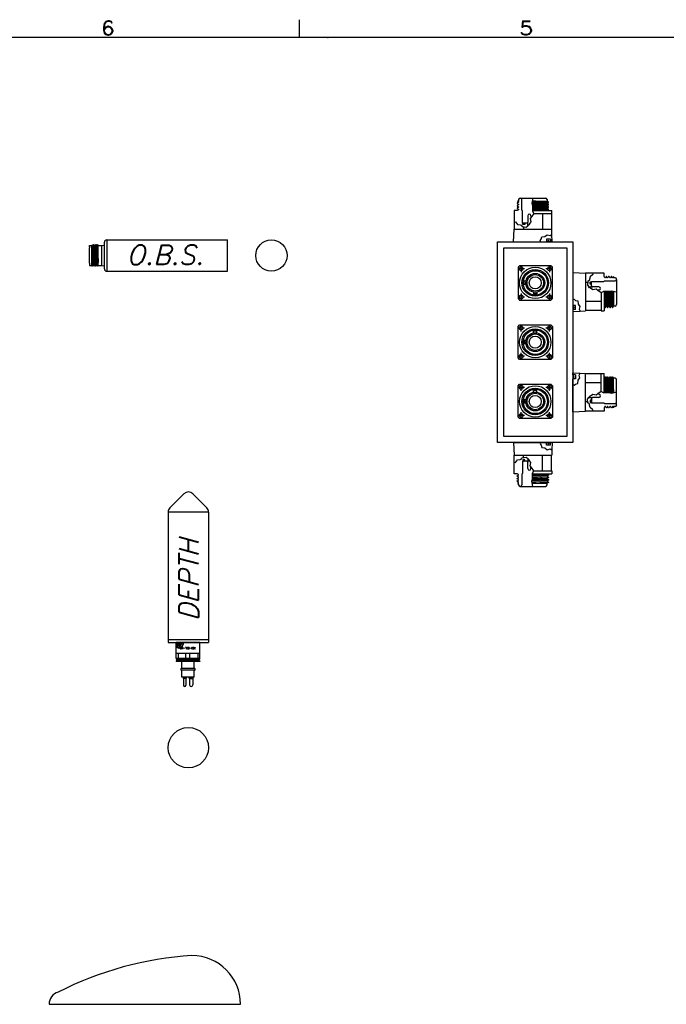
# Model space of a CAD drawing. Extents: x -181 to 162, y 84 to 272.
# Tile 79 of 85: x 59 to 85, y 135 to 175. Entities that reach past the tile are written whole.
import ezdxf
from ezdxf.enums import TextEntityAlignment as Align

# ---------------------------------------------------------------- set-up
doc = ezdxf.new("R2010")
doc.units = 0
doc.header["$LTSCALE"] = 1.5
doc.header["$MEASUREMENT"] = 0
for name, color, linetype in [('DEVICE_TRACKPOINT', 212, 'CONTINUOUS'), ('J_BOX_FORW', 11, 'CONTINUOUS'), ('SENSOR_DEPTH', 140, 'CONTINUOUS'), ('SENSOR_OBS', 11, 'CONTINUOUS'), ('TTLBOX', 111, 'CONTINUOUS')]:
    doc.layers.add(name, color=color, linetype=linetype)
doc.styles.add('78ROM', font='ROMAND', dxfattribs={"width": 0.75, "height": 0.078})
doc.styles.add('ENGR', font='Romans', dxfattribs={"oblique": 15})
doc.styles.add('ROMAND', font='Romand', dxfattribs={"height": 0.1})

# ---------------------------------------------------------------- blocks, each defined once
blk = doc.blocks.new('BORDER')
at = {"layer": 'TTLBOX'}
for p, q in [((-13.1337, 15.75), (-13.1337, 15.875)), ((0, 15.75), (-20.75, 15.75))]:
    blk.add_line(p, q, dxfattribs=at)
blk.add_point((-12.9688, 15.75), dxfattribs=at)
at = {"layer": 'TTLBOX', "style": 'ROMAND'}
for s, p in [('6', (-14.2454, 15.7661)), ('5', (-11.8166, 15.7661))]:
    blk.add_text(s, height=0.1, dxfattribs=at).set_placement(p, align=Align.CENTER)
blk = doc.blocks.new('BBORDER')
at = {"layer": 'TTLBOX', "xscale": 0.7619047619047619, "yscale": 0.625, "zscale": 0.7619047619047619}
blk.add_blockref('BORDER', (0, 0), dxfattribs=at)

msp = doc.modelspace()

# ---------------------------------------------------------------- linework, layer by layer
at = {"layer": 'DEVICE_TRACKPOINT'}
msp.add_line((60.33664, 135.41077), (67.96164, 135.41077), dxfattribs=at)
for centre, radius, start, end in [((66.82764, 123.94857), 13.42376, 93.431564, 117.169179), ((66.02414, 135.41077), 1.9375, 0, 90), ((60.83664, 135.41077), 0.5, 106.087703, 180)]:
    msp.add_arc(centre, radius, start, end, dxfattribs=at)
at = {"layer": 'J_BOX_FORW'}
for p, q in [((78.98097, 167.39287), (79.03293, 167.36287)), ((79.03343, 167.39287), (78.98097, 167.39287)), ((79.03343, 167.45287), (79.03343, 167.39287)), ((79.09943, 167.51287), (79.09343, 167.51287)), ((79.09943, 167.51287), (80.09643, 167.51287)), ((79.15943, 167.03087), (79.15943, 167.45287)), ((79.5778, 167.39287), (80.16597, 167.39287)), ((80.09643, 167.51287), (80.10243, 167.51287)), ((80.16243, 167.45287), (80.16243, 167.39287)), ((80.21793, 167.36287), (80.16597, 167.39287)), ((78.84793, 167.01287), (78.84793, 166.89287)), ((78.97793, 167.01287), (78.84793, 167.01287)), ((79.03293, 167.34462), (78.97793, 167.31287)), ((78.97793, 167.31287), (78.97793, 167.29462)), ((78.97793, 167.29462), (79.03293, 167.26287)), ((79.03293, 167.24462), (78.97793, 167.21287)), ((78.97793, 167.21287), (78.97793, 167.19462)), ((78.97793, 167.19462), (79.03293, 167.16287)), ((79.03293, 167.14462), (78.97793, 167.11287)), ((78.97793, 167.11287), (78.97793, 167.09462)), ((78.97793, 167.09462), (79.03293, 167.06287)), ((79.03293, 167.04462), (78.97793, 167.01287)), ((79.03293, 167.36287), (79.03293, 167.34462)), ((79.03293, 167.26287), (79.03293, 167.24462)), ((79.03293, 167.16287), (79.03293, 167.14462)), ((79.03293, 167.06287), (79.03293, 167.04462)), ((79.18793, 167.00237), (79.15943, 167.03087)), ((79.18793, 166.50587), (79.18793, 167.00237)), ((79.58361, 167.01287), (80.34793, 167.01287)), ((80.16293, 167.31287), (80.21793, 167.34462)), ((80.16293, 167.29462), (80.16293, 167.31287)), ((80.21793, 167.26287), (80.16293, 167.29462)), ((80.16293, 167.21287), (80.21793, 167.24462)), ((80.16293, 167.19462), (80.16293, 167.21287)), ((80.21793, 167.16287), (80.16293, 167.19462)), ((80.16293, 167.11287), (80.21793, 167.14462)), ((80.16293, 167.09462), (80.16293, 167.11287)), ((80.21793, 167.06287), (80.16293, 167.09462)), ((80.16293, 167.01287), (80.21793, 167.04462)), ((80.21793, 167.34462), (80.21793, 167.36287)), ((80.21793, 167.24462), (80.21793, 167.26287)), ((80.21793, 167.14462), (80.21793, 167.16287)), ((80.21793, 167.04462), (80.21793, 167.06287)), ((80.34793, 166.89287), (80.34793, 167.01287)), ((78.84793, 166.89287), (78.8565, 166.89287)), ((78.8565, 166.89287), (78.8565, 166.55064)), ((79.39885, 166.80812), (79.39885, 166.55587)), ((79.52385, 166.80812), (79.52385, 166.73535)), ((79.63573, 166.89287), (80.34793, 166.89287)), ((79.97609, 166.89287), (79.97609, 166.27287)), ((80.33936, 166.89287), (80.33936, 166.27287)), ((78.82293, 165.77287), (78.84793, 166.27287)), ((78.84793, 166.27287), (80.34793, 166.27287)), ((78.8565, 166.55064), (78.8565, 166.27287)), ((79.20043, 166.50587), (79.18793, 166.50587)), ((79.21976, 166.3649), (79.21976, 166.27287)), ((79.37885, 166.50587), (79.28543, 166.50587)), ((79.39885, 166.55587), (79.37885, 166.53587)), ((79.37885, 166.53587), (79.37885, 166.50587)), ((79.39885, 166.40857), (79.39885, 166.55587)), ((80.35882, 166.05512), (80.34793, 166.27287)), ((80.29622, 165.87687), (80.13636, 165.87687)), ((80.13636, 165.87687), (80.13636, 165.77287)), ((80.29622, 165.87687), (80.29622, 165.77287)), ((80.37293, 165.77287), (80.35882, 166.05512)), ((78.19473, 157.77287), (78.19473, 165.77287)), ((78.19473, 165.77287), (81.19473, 165.77287)), ((78.44473, 158.02287), (78.44473, 165.52287)), ((78.44473, 165.52287), (80.94473, 165.52287)), ((78.82293, 165.77287), (79.91448, 165.77287)), ((79.91448, 165.77287), (80.13636, 165.77287)), ((80.29622, 165.77287), (80.37293, 165.77287)), ((80.94473, 165.52287), (80.94473, 158.02287)), ((81.19473, 165.77287), (81.19473, 157.77287)), ((79.26831, 164.6951), (78.99726, 164.6951)), ((79.13279, 164.83063), (79.13279, 164.55958)), ((80.3922, 164.6951), (80.12115, 164.6951)), ((80.25667, 164.83063), (80.25667, 164.55958)), ((81.19473, 164.54787), (81.19473, 163.45632)), ((81.19473, 164.54787), (81.69473, 164.52287)), ((81.69473, 164.52287), (81.69473, 163.02287)), ((81.9725, 164.5143), (81.69473, 164.5143)), ((82.31473, 164.5143), (81.9725, 164.5143)), ((82.43473, 164.52287), (82.31473, 164.52287)), ((82.31473, 164.52287), (82.31473, 164.5143)), ((82.43473, 164.39287), (82.43473, 164.52287)), ((82.46648, 164.33787), (82.43473, 164.39287)), ((82.48473, 164.33787), (82.46648, 164.33787)), ((82.51648, 164.39287), (82.48473, 164.33787)), ((82.53473, 164.39287), (82.51648, 164.39287)), ((82.56648, 164.33787), (82.53473, 164.39287)), ((82.58473, 164.33787), (82.56648, 164.33787)), ((82.61648, 164.39287), (82.58473, 164.33787)), ((82.63473, 164.39287), (82.61648, 164.39287)), ((82.66648, 164.33787), (82.63473, 164.39287)), ((82.68473, 164.33787), (82.66648, 164.33787)), ((82.71648, 164.39287), (82.68473, 164.33787)), ((82.73473, 164.39287), (82.71648, 164.39287)), ((82.76648, 164.33787), (82.73473, 164.39287)), ((82.78473, 164.33787), (82.76648, 164.33787)), ((82.81473, 164.38983), (82.78473, 164.33787)), ((82.81473, 164.33737), (82.81473, 164.38983)), ((82.87473, 164.33737), (82.81473, 164.33737)), ((82.93473, 164.27137), (82.93473, 164.27737)), ((82.93473, 164.27137), (82.93473, 163.27437)), ((81.78676, 164.15103), (81.69473, 164.15103)), ((81.83043, 163.97194), (81.97773, 163.97194)), ((81.92773, 164.18287), (82.42423, 164.18287)), ((81.92773, 164.17037), (81.92773, 164.18287)), ((81.92773, 163.99194), (81.92773, 164.08537)), ((81.95773, 163.99194), (81.92773, 163.99194)), ((81.97773, 163.97194), (81.95773, 163.99194)), ((82.22998, 163.97194), (81.97773, 163.97194)), ((82.42423, 164.18287), (82.45273, 164.21137)), ((82.45273, 164.21137), (82.87473, 164.21137)), ((79.26831, 163.57121), (78.99726, 163.57121)), ((79.13279, 163.70539), (79.13279, 163.43569)), ((80.3922, 163.57121), (80.12115, 163.57121)), ((80.25667, 163.70674), (80.25667, 163.43569)), ((82.22998, 163.84694), (82.15721, 163.84694)), ((82.31473, 163.73507), (82.31473, 163.02287)), ((82.43473, 163.78718), (82.43473, 163.02287)), ((82.81473, 163.793), (82.81473, 163.20483)), ((81.19473, 163.45632), (81.19473, 163.23443)), ((81.29873, 163.23443), (81.19473, 163.23443)), ((81.29873, 163.07458), (81.29873, 163.23443)), ((82.31473, 163.3947), (81.69473, 163.3947)), ((82.43473, 163.20787), (82.46648, 163.15287)), ((82.46648, 163.15287), (82.48473, 163.15287)), ((82.48473, 163.15287), (82.51648, 163.20787)), ((82.51648, 163.20787), (82.53473, 163.20787)), ((82.53473, 163.20787), (82.56648, 163.15287)), ((82.56648, 163.15287), (82.58473, 163.15287)), ((82.58473, 163.15287), (82.61648, 163.20787)), ((82.61648, 163.20787), (82.63473, 163.20787)), ((82.63473, 163.20787), (82.66648, 163.15287)), ((82.66648, 163.15287), (82.68473, 163.15287)), ((82.68473, 163.15287), (82.71648, 163.20787)), ((82.71648, 163.20787), (82.73473, 163.20787)), ((82.73473, 163.20787), (82.76648, 163.15287)), ((82.76648, 163.15287), (82.78473, 163.15287)), ((82.78473, 163.15287), (82.81473, 163.20483)), ((82.87473, 163.20837), (82.81473, 163.20837)), ((82.93473, 163.27437), (82.93473, 163.26837)), ((81.19473, 163.07458), (81.19473, 162.99787)), ((81.29873, 163.07458), (81.19473, 163.07458)), ((81.19473, 162.99787), (81.47698, 163.01198)), ((81.47698, 163.01198), (81.69473, 163.02287)), ((82.31473, 163.03144), (81.69473, 163.03144)), ((82.31473, 163.02287), (82.43473, 163.02287)), ((79.26831, 162.33481), (78.99726, 162.33481)), ((79.13279, 162.20064), (79.13279, 162.47034)), ((80.3922, 162.33481), (80.12115, 162.33481)), ((80.25667, 162.19929), (80.25667, 162.47034)), ((79.26831, 161.21093), (78.99726, 161.21093)), ((79.13279, 161.0754), (79.13279, 161.34645)), ((80.3922, 161.21093), (80.12115, 161.21093)), ((80.25667, 161.0754), (80.25667, 161.34645)), ((81.19473, 160.54787), (81.47698, 160.53376)), ((81.19473, 160.47116), (81.19473, 160.54787)), ((81.29873, 160.47116), (81.19473, 160.47116)), ((81.29873, 160.47116), (81.29873, 160.3113)), ((81.47698, 160.53376), (81.69473, 160.52287)), ((81.69473, 159.02287), (81.69473, 160.52287)), ((82.31473, 160.5143), (81.69473, 160.5143)), ((82.31473, 160.52287), (82.43473, 160.52287)), ((82.31473, 159.81067), (82.31473, 160.52287)), ((82.43473, 159.75855), (82.43473, 160.52287)), ((82.43473, 160.33787), (82.46648, 160.39287)), ((82.46648, 160.39287), (82.48473, 160.39287)), ((82.48473, 160.39287), (82.51648, 160.33787)), ((82.51648, 160.33787), (82.53473, 160.33787)), ((82.53473, 160.33787), (82.56648, 160.39287)), ((82.56648, 160.39287), (82.58473, 160.39287)), ((82.58473, 160.39287), (82.61648, 160.33787)), ((82.61648, 160.33787), (82.63473, 160.33787)), ((82.63473, 160.33787), (82.66648, 160.39287)), ((82.66648, 160.39287), (82.68473, 160.39287)), ((82.68473, 160.39287), (82.71648, 160.33787)), ((82.71648, 160.33787), (82.73473, 160.33787)), ((82.73473, 160.33787), (82.76648, 160.39287)), ((82.76648, 160.39287), (82.78473, 160.39287)), ((82.78473, 160.39287), (82.81473, 160.34091)), ((82.81473, 159.75274), (82.81473, 160.34091)), ((82.87473, 160.33737), (82.81473, 160.33737)), ((79.26831, 159.97452), (78.99726, 159.97452)), ((79.13279, 159.84035), (79.13279, 160.11005)), ((80.3922, 159.97452), (80.12115, 159.97452)), ((80.25667, 159.839), (80.25667, 160.11005)), ((81.29873, 160.3113), (81.19473, 160.3113)), ((81.19473, 160.08942), (81.19473, 160.3113)), ((81.19473, 158.99787), (81.19473, 160.08942)), ((82.31473, 160.15103), (81.69473, 160.15103)), ((82.93473, 160.27137), (82.93473, 160.27737)), ((82.93473, 159.27437), (82.93473, 160.27137)), ((81.83043, 159.57379), (81.97773, 159.57379)), ((81.95773, 159.55379), (81.92773, 159.55379)), ((81.92773, 159.55379), (81.92773, 159.46037)), ((81.97773, 159.57379), (81.95773, 159.55379)), ((82.22998, 159.57379), (81.97773, 159.57379)), ((82.22998, 159.69879), (82.15721, 159.69879)), ((81.78676, 159.3947), (81.69473, 159.3947)), ((81.92773, 159.37537), (81.92773, 159.36287)), ((81.92773, 159.36287), (82.42423, 159.36287)), ((82.42423, 159.36287), (82.45273, 159.33437)), ((82.46648, 159.20787), (82.43473, 159.15287)), ((82.45273, 159.33437), (82.87473, 159.33437)), ((82.48473, 159.20787), (82.46648, 159.20787)), ((82.51648, 159.15287), (82.48473, 159.20787)), ((82.56648, 159.20787), (82.53473, 159.15287)), ((82.58473, 159.20787), (82.56648, 159.20787)), ((82.61648, 159.15287), (82.58473, 159.20787)), ((82.66648, 159.20787), (82.63473, 159.15287)), ((82.68473, 159.20787), (82.66648, 159.20787)), ((82.71648, 159.15287), (82.68473, 159.20787)), ((82.76648, 159.20787), (82.73473, 159.15287)), ((82.78473, 159.20787), (82.76648, 159.20787)), ((82.81473, 159.15591), (82.78473, 159.20787)), ((82.81473, 159.20837), (82.81473, 159.15591)), ((82.87473, 159.20837), (82.81473, 159.20837)), ((82.93473, 159.27437), (82.93473, 159.26837)), ((79.26831, 158.85064), (78.99726, 158.85064)), ((79.13279, 158.71511), (79.13279, 158.98616)), ((80.3922, 158.85064), (80.12115, 158.85064)), ((80.25667, 158.71511), (80.25667, 158.98616)), ((81.19473, 158.99787), (81.69473, 159.02287)), ((81.9725, 159.03144), (81.69473, 159.03144)), ((82.31473, 159.03144), (81.9725, 159.03144)), ((82.31473, 159.02287), (82.31473, 159.03144)), ((82.43473, 159.02287), (82.31473, 159.02287)), ((82.43473, 159.15287), (82.43473, 159.02287)), ((82.53473, 159.15287), (82.51648, 159.15287)), ((82.63473, 159.15287), (82.61648, 159.15287)), ((82.73473, 159.15287), (82.71648, 159.15287)), ((80.94473, 158.02287), (78.44473, 158.02287)), ((81.19473, 157.77287), (78.19473, 157.77287)), ((78.82293, 157.77287), (78.84793, 157.27287)), ((78.82293, 157.77287), (79.91448, 157.77287)), ((79.91448, 157.77287), (80.13636, 157.77287)), ((80.13636, 157.66887), (80.13636, 157.77287)), ((80.29622, 157.66887), (80.13636, 157.66887)), ((80.29622, 157.66887), (80.29622, 157.77287)), ((80.29622, 157.77287), (80.37293, 157.77287)), ((80.37293, 157.77287), (80.35882, 157.49062)), ((78.84793, 157.27287), (80.34793, 157.27287)), ((78.8565, 156.9951), (78.8565, 157.27287)), ((79.21976, 157.18084), (79.21976, 157.27287)), ((79.97609, 156.65287), (79.97609, 157.27287)), ((80.33936, 156.65287), (80.33936, 157.27287)), ((80.35882, 157.49062), (80.34793, 157.27287)), ((78.8565, 156.65287), (78.8565, 156.9951)), ((79.20043, 157.03987), (79.18793, 157.03987)), ((79.18793, 157.03987), (79.18793, 156.54337)), ((79.37885, 157.03987), (79.28543, 157.03987)), ((79.37885, 157.00987), (79.37885, 157.03987)), ((79.39885, 156.98987), (79.37885, 157.00987)), ((79.39885, 157.13717), (79.39885, 156.98987)), ((79.39885, 156.73762), (79.39885, 156.98987)), ((79.52385, 156.73762), (79.52385, 156.81039)), ((78.84793, 156.65287), (78.8565, 156.65287)), ((78.84793, 156.53287), (78.84793, 156.65287)), ((78.97793, 156.53287), (78.84793, 156.53287)), ((79.03293, 156.50112), (78.97793, 156.53287)), ((78.97793, 156.45112), (79.03293, 156.48287)), ((78.97793, 156.43287), (78.97793, 156.45112)), ((79.03293, 156.40112), (78.97793, 156.43287)), ((79.03293, 156.48287), (79.03293, 156.50112)), ((79.18793, 156.54337), (79.15943, 156.51487)), ((79.15943, 156.51487), (79.15943, 156.09287)), ((79.58361, 156.53287), (80.34793, 156.53287)), ((79.63573, 156.65287), (80.34793, 156.65287)), ((80.16293, 156.53287), (80.21793, 156.50112)), ((80.21793, 156.48287), (80.16293, 156.45112)), ((80.16293, 156.45112), (80.16293, 156.43287)), ((80.16293, 156.43287), (80.21793, 156.40112)), ((80.21793, 156.50112), (80.21793, 156.48287)), ((80.34793, 156.65287), (80.34793, 156.53287)), ((78.97793, 156.35112), (79.03293, 156.38287)), ((78.97793, 156.33287), (78.97793, 156.35112)), ((79.03293, 156.30112), (78.97793, 156.33287)), ((78.97793, 156.25112), (79.03293, 156.28287)), ((78.97793, 156.23287), (78.97793, 156.25112)), ((79.03293, 156.20112), (78.97793, 156.23287)), ((78.98097, 156.15287), (79.03293, 156.18287)), ((79.03343, 156.15287), (78.98097, 156.15287)), ((79.03293, 156.38287), (79.03293, 156.40112)), ((79.03293, 156.28287), (79.03293, 156.30112)), ((79.03293, 156.18287), (79.03293, 156.20112)), ((79.03343, 156.09287), (79.03343, 156.15287)), ((79.09943, 156.03287), (79.09343, 156.03287)), ((79.09943, 156.03287), (80.09643, 156.03287)), ((79.5778, 156.15287), (80.16597, 156.15287)), ((80.09643, 156.03287), (80.10243, 156.03287)), ((80.16243, 156.09287), (80.16243, 156.15287)), ((80.21793, 156.38287), (80.16293, 156.35112)), ((80.16293, 156.35112), (80.16293, 156.33287)), ((80.16293, 156.33287), (80.21793, 156.30112)), ((80.21793, 156.28287), (80.16293, 156.25112)), ((80.16293, 156.25112), (80.16293, 156.23287)), ((80.16293, 156.23287), (80.21793, 156.20112)), ((80.21793, 156.18287), (80.16597, 156.15287)), ((80.21793, 156.40112), (80.21793, 156.38287)), ((80.21793, 156.30112), (80.21793, 156.28287)), ((80.21793, 156.20112), (80.21793, 156.18287))]:
    msp.add_line(p, q, dxfattribs=at)
at = {"layer": 'J_BOX_FORW', "color": 5}
for p, q in [((79.60157, 167.51287), (79.561, 167.30807)), ((79.57265, 167.36686), (80.12328, 167.39287)), ((79.71093, 167.39287), (79.57626, 167.3851)), ((79.561, 167.30807), (79.57853, 167.22041)), ((79.56272, 167.31673), (80.21793, 167.34462)), ((80.16293, 167.31287), (79.56565, 167.28482)), ((80.21793, 167.36287), (79.56636, 167.33511)), ((79.56927, 167.26674), (80.16293, 167.29462)), ((80.21793, 167.26287), (79.57552, 167.23549)), ((79.57853, 167.22041), (79.58402, 167.12573)), ((79.57871, 167.21738), (80.21793, 167.24462)), ((80.16293, 167.21287), (79.58081, 167.18109)), ((79.58174, 167.16505), (80.16293, 167.19462)), ((79.58402, 167.12573), (79.58351, 166.98546)), ((80.21793, 167.16287), (79.58355, 167.13388)), ((79.58363, 167.01683), (80.21793, 167.04462)), ((80.21793, 167.06287), (79.58369, 167.03509)), ((79.58379, 167.062), (80.16293, 167.09462)), ((80.16293, 167.11287), (79.58387, 167.08347)), ((79.58398, 167.11566), (80.21793, 167.14462)), ((79.54548, 166.76104), (79.48939, 166.69441)), ((79.48939, 166.69441), (79.51743, 166.56116)), ((79.6361, 166.89429), (79.54548, 166.76104)), ((79.58351, 166.98546), (79.6361, 166.89429)), ((78.8565, 166.55064), (78.90744, 166.56116)), ((78.90744, 166.56116), (78.99157, 166.45596)), ((78.99157, 166.45596), (79.08973, 166.43843)), ((79.08973, 166.43843), (79.13531, 166.43492)), ((79.13531, 166.43492), (79.17738, 166.3718)), ((79.17738, 166.3718), (79.32812, 166.34725)), ((79.20043, 166.45387), (79.20043, 166.50587)), ((79.28543, 166.50587), (79.20043, 166.50587)), ((79.28543, 166.45387), (79.20043, 166.45387)), ((79.28543, 166.50587), (79.28543, 166.45387)), ((79.32812, 166.34725), (79.39885, 166.40857)), ((79.4333, 166.43843), (79.39885, 166.40857)), ((79.43429, 166.43987), (79.4333, 166.43843)), ((79.47953, 166.50587), (79.43429, 166.43987)), ((79.51743, 166.56116), (79.47953, 166.50587)), ((79.88796, 165.81694), (79.93215, 165.87889)), ((79.93215, 165.87889), (79.95277, 165.96445)), ((79.95277, 165.96445), (80.07946, 165.97625)), ((80.07946, 165.97625), (80.17373, 166.05296)), ((80.17373, 166.05296), (80.28863, 166.01755)), ((80.28863, 166.01755), (80.35882, 166.05512)), ((79.91448, 165.77287), (79.88796, 165.81694)), ((80.29622, 165.78087), (80.13636, 165.78087)), ((81.86029, 164.28106), (81.85678, 164.23549)), ((81.87782, 164.37922), (81.86029, 164.28106)), ((81.98302, 164.46336), (81.87782, 164.37922)), ((81.9725, 164.5143), (81.98302, 164.46336)), ((81.79366, 164.19342), (81.76911, 164.04267)), ((81.76911, 164.04267), (81.83043, 163.97194)), ((81.85678, 164.23549), (81.79366, 164.19342)), ((81.86029, 163.9375), (81.83043, 163.97194)), ((81.86173, 163.93651), (81.86029, 163.9375)), ((81.92773, 163.89127), (81.86173, 163.93651)), ((81.87573, 164.08537), (81.87573, 164.17037)), ((81.87573, 164.17037), (81.92773, 164.17037)), ((81.92773, 164.08537), (81.87573, 164.08537)), ((81.92773, 164.08537), (81.92773, 164.17037)), ((81.98302, 163.85336), (81.92773, 163.89127)), ((82.11627, 163.88141), (81.98302, 163.85336)), ((82.1829, 163.82532), (82.11627, 163.88141)), ((81.19473, 163.45632), (81.2388, 163.48284)), ((81.2388, 163.48284), (81.30075, 163.43865)), ((82.31615, 163.7347), (82.1829, 163.82532)), ((82.40732, 163.78728), (82.31615, 163.7347)), ((82.54759, 163.78678), (82.40732, 163.78728)), ((82.43869, 163.78717), (82.46648, 163.15287)), ((82.48473, 163.15287), (82.45695, 163.7871)), ((82.48386, 163.78701), (82.51648, 163.20787)), ((82.53473, 163.20787), (82.50533, 163.78693)), ((82.53752, 163.78681), (82.56648, 163.15287)), ((82.64227, 163.79226), (82.54759, 163.78678)), ((82.58473, 163.15287), (82.55574, 163.78725)), ((82.58691, 163.78906), (82.61648, 163.20787)), ((82.63473, 163.20787), (82.60295, 163.78999)), ((82.63924, 163.79209), (82.66648, 163.15287)), ((82.72993, 163.80979), (82.64227, 163.79226)), ((82.68473, 163.15287), (82.65735, 163.79528)), ((82.6886, 163.80153), (82.71648, 163.20787)), ((82.73473, 163.20787), (82.70668, 163.80514)), ((82.93473, 163.76923), (82.72993, 163.80979)), ((82.73859, 163.80808), (82.76648, 163.15287)), ((82.78473, 163.15287), (82.75697, 163.80444)), ((82.78872, 163.79815), (82.81473, 163.24752)), ((82.81473, 163.65987), (82.80696, 163.79453)), ((81.20273, 163.07458), (81.20273, 163.23443)), ((81.30075, 163.43865), (81.38631, 163.41802)), ((81.38631, 163.41802), (81.39811, 163.29134)), ((81.39811, 163.29134), (81.47482, 163.19707)), ((81.47482, 163.19707), (81.43941, 163.08217)), ((81.43941, 163.08217), (81.47698, 163.01198)), ((81.20273, 160.47116), (81.20273, 160.3113)), ((81.39811, 160.2544), (81.47482, 160.34867)), ((81.43941, 160.46357), (81.47698, 160.53376)), ((81.47482, 160.34867), (81.43941, 160.46357)), ((82.43869, 159.75857), (82.46648, 160.39287)), ((82.48473, 160.39287), (82.45695, 159.75863)), ((82.48386, 159.75873), (82.51648, 160.33787)), ((82.53473, 160.33787), (82.50533, 159.75881)), ((82.53752, 159.75893), (82.56648, 160.39287)), ((82.58473, 160.39287), (82.55574, 159.75849)), ((82.58691, 159.75668), (82.61648, 160.33787)), ((82.63473, 160.33787), (82.60295, 159.75575)), ((82.63924, 159.75365), (82.66648, 160.39287)), ((82.68473, 160.39287), (82.65735, 159.75046)), ((82.6886, 159.74421), (82.71648, 160.33787)), ((82.73473, 160.33787), (82.70668, 159.74059)), ((82.73859, 159.73766), (82.76648, 160.39287)), ((82.78473, 160.39287), (82.75697, 159.7413)), ((81.19473, 160.08942), (81.2388, 160.0629)), ((81.2388, 160.0629), (81.30075, 160.10709)), ((81.30075, 160.10709), (81.38631, 160.12772)), ((81.38631, 160.12772), (81.39811, 160.2544)), ((82.78872, 159.74759), (82.81473, 160.29822)), ((81.76911, 159.50307), (81.83043, 159.57379)), ((81.86029, 159.60824), (81.83043, 159.57379)), ((81.86173, 159.60923), (81.86029, 159.60824)), ((81.92773, 159.65447), (81.86173, 159.60923)), ((81.98302, 159.69238), (81.92773, 159.65447)), ((82.11627, 159.66433), (81.98302, 159.69238)), ((82.1829, 159.72042), (82.11627, 159.66433)), ((82.31615, 159.81104), (82.1829, 159.72042)), ((82.40732, 159.75845), (82.31615, 159.81104)), ((82.54759, 159.75896), (82.40732, 159.75845)), ((82.64227, 159.75347), (82.54759, 159.75896)), ((82.72993, 159.73595), (82.64227, 159.75347)), ((82.93473, 159.77651), (82.72993, 159.73595)), ((82.81473, 159.88587), (82.80696, 159.7512)), ((81.79366, 159.35232), (81.76911, 159.50307)), ((81.85678, 159.31025), (81.79366, 159.35232)), ((81.86029, 159.26468), (81.85678, 159.31025)), ((81.87782, 159.16652), (81.86029, 159.26468)), ((81.92773, 159.46037), (81.87573, 159.46037)), ((81.87573, 159.46037), (81.87573, 159.37537)), ((81.87573, 159.37537), (81.92773, 159.37537)), ((81.98302, 159.08238), (81.87782, 159.16652)), ((81.92773, 159.46037), (81.92773, 159.37537)), ((81.9725, 159.03144), (81.98302, 159.08238)), ((79.91448, 157.77287), (79.88796, 157.7288)), ((79.88796, 157.7288), (79.93215, 157.66684)), ((79.93215, 157.66684), (79.95277, 157.58129)), ((80.29622, 157.76487), (80.13636, 157.76487)), ((79.17738, 157.17394), (79.32812, 157.19849)), ((79.32812, 157.19849), (79.39885, 157.13717)), ((79.95277, 157.58129), (80.07946, 157.56949)), ((80.07946, 157.56949), (80.17373, 157.49278)), ((80.17373, 157.49278), (80.28863, 157.52819)), ((80.28863, 157.52819), (80.35882, 157.49062)), ((78.8565, 156.9951), (78.90744, 156.98458)), ((78.90744, 156.98458), (78.99157, 157.08978)), ((78.99157, 157.08978), (79.08973, 157.10731)), ((79.08973, 157.10731), (79.13531, 157.11082)), ((79.13531, 157.11082), (79.17738, 157.17394)), ((79.20043, 157.09187), (79.20043, 157.03987)), ((79.28543, 157.09187), (79.20043, 157.09187)), ((79.28543, 157.03987), (79.20043, 157.03987)), ((79.28543, 157.03987), (79.28543, 157.09187)), ((79.4333, 157.10731), (79.39885, 157.13717)), ((79.43429, 157.10587), (79.4333, 157.10731)), ((79.47953, 157.03987), (79.43429, 157.10587)), ((79.51743, 156.98458), (79.47953, 157.03987)), ((79.48939, 156.85133), (79.51743, 156.98458)), ((79.54548, 156.7847), (79.48939, 156.85133)), ((79.6361, 156.65145), (79.54548, 156.7847)), ((79.57853, 156.32533), (79.58402, 156.42001)), ((79.58351, 156.56028), (79.6361, 156.65145)), ((79.58402, 156.42001), (79.58351, 156.56028)), ((79.58363, 156.52891), (80.21793, 156.50112)), ((80.21793, 156.48287), (79.58369, 156.51065)), ((79.58379, 156.48374), (80.16293, 156.45112)), ((80.16293, 156.43287), (79.58387, 156.46227)), ((79.58398, 156.43008), (80.21793, 156.40112)), ((79.561, 156.23766), (79.57853, 156.32533)), ((79.60157, 156.03287), (79.561, 156.23766)), ((79.56272, 156.22901), (80.21793, 156.20112)), ((80.16293, 156.23287), (79.56565, 156.26092)), ((80.21793, 156.18287), (79.56636, 156.21063)), ((79.56927, 156.279), (80.16293, 156.25112)), ((79.57265, 156.17888), (80.12328, 156.15287)), ((80.21793, 156.28287), (79.57552, 156.31025)), ((79.71093, 156.15287), (79.57626, 156.16063)), ((79.57871, 156.32836), (80.21793, 156.30112)), ((80.16293, 156.33287), (79.58081, 156.36465)), ((79.58174, 156.38069), (80.16293, 156.35112)), ((80.21793, 156.38287), (79.58355, 156.41186))]:
    msp.add_line(p, q, dxfattribs=at)
at = {"layer": 'J_BOX_FORW', "color": 7}
for p, q in [((79.32443, 164.19815), (79.25727, 164.19815)), ((79.25727, 164.06816), (79.25727, 164.19815)), ((79.32443, 164.06816), (79.25727, 164.06816)), ((79.62974, 163.76286), (79.62974, 163.6957)), ((79.75972, 163.6957), (79.62974, 163.6957)), ((79.75972, 163.76286), (79.75972, 163.6957)), ((79.62974, 162.14317), (79.62974, 162.21033)), ((79.75972, 162.21033), (79.62974, 162.21033)), ((79.75972, 162.14317), (79.75972, 162.21033)), ((79.32443, 161.83786), (79.25727, 161.83786)), ((79.25727, 161.83786), (79.25727, 161.70788)), ((79.32443, 161.70788), (79.25727, 161.70788)), ((79.62974, 159.78288), (79.62974, 159.85004)), ((79.75972, 159.85004), (79.62974, 159.85004)), ((79.75972, 159.78288), (79.75972, 159.85004)), ((79.32443, 159.47757), (79.25727, 159.47757)), ((79.25727, 159.47757), (79.25727, 159.34759)), ((79.32443, 159.34759), (79.25727, 159.34759))]:
    msp.add_line(p, q, dxfattribs=at)
at = {"layer": 'J_BOX_FORW'}
for points in [[(80.37966, 163.50822), (80.37966, 164.7581), (80.31967, 164.81809), (79.06979, 164.81809), (79.0098, 164.7581), (79.0098, 163.50822), (79.06979, 163.44823), (80.31967, 163.44823)], [(80.37966, 162.39781), (80.37966, 161.14793), (80.31967, 161.08794), (79.06979, 161.08794), (79.0098, 161.14793), (79.0098, 162.39781), (79.06979, 162.4578), (80.31967, 162.4578)], [(80.37966, 160.03752), (80.37966, 158.78764), (80.31967, 158.72765), (79.06979, 158.72765), (79.0098, 158.78764), (79.0098, 160.03752), (79.06979, 160.09751), (80.31967, 160.09751)]]:
    msp.add_lwpolyline(points, close=True, dxfattribs=at)
for centre, radius in [((79.13279, 164.6951), 0.07799), ((79.69473, 164.13316), 0.62494), ((80.25667, 164.6951), 0.07799), ((79.69473, 164.13316), 0.2411), ((79.13279, 163.57121), 0.07799), ((80.25667, 163.57121), 0.07799), ((79.13279, 162.33481), 0.07799), ((79.69473, 161.77287), 0.62494), ((80.25667, 162.33481), 0.07799), ((79.69473, 161.77287), 0.2411), ((79.13279, 161.21093), 0.07799), ((80.25667, 161.21093), 0.07799), ((79.13279, 159.97452), 0.07799), ((79.69473, 159.41258), 0.62494), ((80.25667, 159.97452), 0.07799), ((79.69473, 159.41258), 0.2411), ((79.13279, 158.85064), 0.07799), ((80.25667, 158.85064), 0.07799)]:
    msp.add_circle(centre, radius, dxfattribs=at)
at = {"layer": 'J_BOX_FORW', "color": 7}
for centre, radius in [((79.69473, 164.13316), 0.5305), ((79.69473, 164.13316), 0.48445), ((79.69473, 164.13316), 0.37596), ((79.69473, 164.13316), 0.32782), ((79.69473, 161.77287), 0.5305), ((79.69473, 161.77287), 0.48445), ((79.69473, 161.77287), 0.37596), ((79.69473, 161.77287), 0.32782), ((79.69473, 159.41258), 0.5305), ((79.69473, 159.41258), 0.48445), ((79.69473, 159.41258), 0.37596), ((79.69473, 159.41258), 0.32782)]:
    msp.add_circle(centre, radius, dxfattribs=at)
at = {"layer": 'J_BOX_FORW'}
for centre, radius, start, end in [((79.09343, 167.45287), 0.06, 90, 180), ((79.09943, 167.45287), 0.06, 0, 90), ((80.10243, 167.45287), 0.06, 0, 90), ((79.46135, 166.80812), 0.0625, 0, 180), ((82.87473, 164.27737), 0.06, 0, 90), ((82.87473, 164.27137), 0.06, 270, 0), ((82.22998, 163.90944), 0.0625, 270, 90), ((82.87473, 163.26837), 0.06, 270, 360), ((82.87473, 160.27737), 0.06, 0, 90), ((82.22998, 159.63629), 0.0625, 270, 90), ((82.87473, 159.27437), 0.06, 0, 90), ((82.87473, 159.26837), 0.06, 270, 0), ((79.46135, 156.73762), 0.0625, 180, 0), ((79.09343, 156.09287), 0.06, 180, 270), ((79.09943, 156.09287), 0.06, 270, 0), ((80.10243, 156.09287), 0.06, 270, 0)]:
    msp.add_arc(centre, radius, start, end, dxfattribs=at)
at = {"layer": 'J_BOX_FORW', "color": 7}
for centre, radius, start, end in [((79.24293, 166.49701), 0.01444, 0, 180), ((79.24293, 166.49701), 0.01444, 180, 0), ((80.21629, 165.79317), 0.02755, 0, 180), ((80.21629, 165.79317), 0.02755, 180, 0), ((81.91887, 164.12787), 0.01444, 90, 270), ((81.91887, 164.12787), 0.01444, 270, 90), ((81.21503, 163.15451), 0.02755, 90, 270), ((81.21503, 163.15451), 0.02755, 270, 90), ((81.21503, 160.39123), 0.02755, 90, 270), ((81.21503, 160.39123), 0.02755, 270, 90), ((81.91887, 159.41787), 0.01444, 90, 270), ((81.91887, 159.41787), 0.01444, 270, 90), ((80.21629, 157.75257), 0.02755, 0, 180), ((80.21629, 157.75257), 0.02755, 180, 0), ((79.24293, 157.04873), 0.01444, 0, 180), ((79.24293, 157.04873), 0.01444, 180, 0)]:
    msp.add_arc(centre, radius, start, end, dxfattribs=at)
at = {"layer": 'SENSOR_DEPTH'}
for p, q in [((65.70581, 155.73645), (65.15081, 155.18145)), ((66.05936, 155.73645), (66.61436, 155.18145)), ((66.68759, 155.00467), (65.07759, 155.00467)), ((65.07759, 155.00467), (65.07759, 149.80967)), ((66.68759, 155.00467), (66.68759, 149.80967)), ((65.07759, 149.93467), (66.68759, 149.93467)), ((65.07759, 149.80967), (66.68759, 149.80967)), ((66.33601, 149.80967), (65.39851, 149.80967)), ((65.39851, 149.18467), (65.39851, 149.80967)), ((65.40258, 149.80567), (65.39851, 149.8016)), ((65.44426, 149.69567), (65.44426, 149.80567)), ((65.58826, 149.69567), (65.58826, 149.80967)), ((66.11661, 149.80967), (65.64856, 149.80967)), ((66.33601, 149.18467), (66.33601, 149.80967)), ((66.33601, 149.37217), (65.39851, 149.37217)), ((65.58826, 149.69567), (65.44426, 149.69567)), ((65.47807, 149.37217), (65.47807, 149.18467)), ((65.78796, 149.18467), (65.78796, 149.37217)), ((65.94657, 149.18467), (65.94657, 149.37217)), ((66.25646, 149.37217), (66.25646, 149.18467)), ((66.33601, 149.18467), (65.39851, 149.18467)), ((65.39926, 149.18467), (65.43761, 149.16253)), ((65.43761, 149.15342), (65.39926, 149.13128)), ((65.39926, 149.13128), (65.39926, 149.12217)), ((65.39926, 149.12217), (65.43761, 149.10003)), ((65.43761, 149.09092), (65.39926, 149.06878)), ((65.39926, 149.06878), (65.39926, 149.05967)), ((66.33526, 149.05967), (65.39926, 149.05967)), ((65.43761, 149.16253), (65.43761, 149.15342)), ((65.43761, 149.10003), (65.43761, 149.09092)), ((65.61626, 148.77567), (65.61626, 149.05967)), ((66.11826, 148.77567), (66.11826, 149.05967)), ((66.33526, 149.18467), (66.29691, 149.16253)), ((66.29691, 149.16253), (66.29691, 149.15342)), ((66.29691, 149.15342), (66.33526, 149.13128)), ((66.33526, 149.12217), (66.29691, 149.10003)), ((66.29691, 149.10003), (66.29691, 149.09092)), ((66.29691, 149.09092), (66.33526, 149.06878)), ((66.33526, 149.13128), (66.33526, 149.12217)), ((66.33526, 149.06878), (66.33526, 149.05967)), ((66.11826, 148.77567), (65.61626, 148.77567)), ((66.11826, 148.71567), (65.61626, 148.71567)), ((65.61626, 148.43467), (65.61626, 148.71567)), ((66.11826, 148.43467), (66.11826, 148.71567)), ((66.11826, 148.43467), (65.61626, 148.43467)), ((65.67026, 148.43467), (65.67026, 148.39967)), ((65.79426, 148.39967), (65.67026, 148.39967)), ((65.68626, 148.38467), (65.67026, 148.39967)), ((65.77826, 148.38467), (65.68626, 148.38467)), ((65.68626, 148.38467), (65.68626, 148.11067)), ((65.77826, 148.38467), (65.79426, 148.39967)), ((65.77826, 148.38467), (65.77826, 148.11067)), ((65.79426, 148.43467), (65.79426, 148.39967)), ((65.91376, 148.39967), (65.91376, 148.43467)), ((65.92976, 148.38467), (65.91376, 148.39967)), ((65.91376, 148.39967), (66.07076, 148.39967)), ((65.92976, 148.38467), (66.05476, 148.38467)), ((65.92976, 148.38467), (65.92976, 148.12717)), ((66.05476, 148.38467), (66.07076, 148.39967)), ((66.05476, 148.38467), (66.05476, 148.12717)), ((66.07076, 148.39967), (66.07076, 148.43467))]:
    msp.add_line(p, q, dxfattribs=at)
at = {"layer": 'SENSOR_DEPTH', "color": 7}
for p, q in [((65.44426, 149.75896), (65.39851, 149.71321)), ((65.66633, 149.80425), (65.58826, 149.72619)), ((65.46936, 149.69567), (65.40817, 149.63448)), ((65.55774, 149.69567), (65.46282, 149.60074)), ((65.65129, 149.70083), (65.58283, 149.63236))]:
    msp.add_line(p, q, dxfattribs=at)
at = {"layer": 'SENSOR_DEPTH', "color": 5}
for p, q in [((66.29691, 149.15797), (65.39926, 149.12672)), ((66.29691, 149.09547), (65.39926, 149.06422)), ((66.20444, 149.18467), (65.43761, 149.15797)), ((66.33526, 149.12672), (65.43761, 149.09547)), ((66.33526, 149.06422), (66.20444, 149.05967))]:
    msp.add_line(p, q, dxfattribs=at)
msp.add_lwpolyline([(65.65322, 149.80967), (65.6866, 149.79588), (65.65911, 149.75658), (65.67874, 149.72907), (65.65322, 149.70549), (65.6159, 149.61509), (65.57074, 149.63867), (65.50004, 149.57776), (65.40775, 149.63474), (65.39851, 149.63275)], dxfattribs=at)
at = {"layer": 'SENSOR_DEPTH', "color": 7, "const_width": 0.0533}
msp.add_lwpolyline([(65.54335, 149.76996, 1), (65.48919, 149.76996, 1)], format="xyb", close=True, dxfattribs=at)
at = {"layer": 'SENSOR_DEPTH'}
msp.add_circle((65.88259, 145.62761), 0.805, dxfattribs=at)
for centre, radius, start, end in [((65.88259, 155.55967), 0.25, 45, 135), ((65.32759, 155.00467), 0.25, 135, 180), ((66.43759, 155.00467), 0.25, 360, 45), ((65.60751, 148.74567), 0.03125, 73.739795, 286.260205), ((66.12701, 148.74567), 0.03125, 253.739795, 106.260205), ((65.73226, 148.11067), 0.046, 180, 0), ((65.99226, 148.12717), 0.0625, 180, 0)]:
    msp.add_arc(centre, radius, start, end, dxfattribs=at)
at = {"layer": 'SENSOR_OBS'}
for p, q in [((62.63409, 165.84749), (67.4425, 165.84749)), ((62.63409, 165.84749), (62.63409, 164.59749)), ((67.4425, 164.59749), (67.4425, 165.84749)), ((61.9425, 165.61845), (62.04148, 165.61845)), ((61.9425, 165.57246), (61.9425, 165.61845)), ((61.9425, 165.57246), (61.9425, 165.52246)), ((61.9425, 164.92252), (61.9425, 165.52246)), ((62.04148, 164.79809), (62.04148, 165.61961)), ((62.28765, 164.82234), (62.28765, 165.64386)), ((62.28765, 165.61845), (62.42756, 165.61845)), ((62.42756, 165.61845), (62.54034, 165.63834)), ((62.42756, 165.61845), (62.42756, 164.82653)), ((62.54034, 164.69124), (62.54034, 165.75374)), ((61.9425, 165.22249), (61.9425, 165.29848)), ((61.9425, 164.92252), (61.9425, 164.82653)), ((61.9425, 164.82653), (62.04148, 164.82653)), ((61.9425, 164.82653), (61.9425, 164.82653)), ((62.28765, 164.82653), (62.42756, 164.82653)), ((62.28765, 164.82326), (62.28891, 164.82553)), ((62.28891, 164.82553), (62.28953, 164.82653)), ((62.42756, 164.82653), (62.54034, 164.80664)), ((62.63409, 164.59749), (67.4425, 164.59749))]:
    msp.add_line(p, q, dxfattribs=at)
at = {"layer": 'SENSOR_OBS', "color": 5}
for p, q in [((62.04646, 165.61961), (62.06868, 164.82537)), ((62.0909, 164.79809), (62.06868, 165.64689)), ((62.0909, 165.61961), (62.11312, 164.82537)), ((62.13534, 164.79809), (62.11312, 165.64689)), ((62.13534, 165.61961), (62.15756, 164.82537)), ((62.17978, 164.79809), (62.15756, 165.64689)), ((62.17978, 165.61961), (62.202, 164.82537)), ((62.22422, 164.79809), (62.202, 165.64689)), ((62.22422, 165.61961), (62.24644, 164.82537)), ((62.26866, 164.79809), (62.24644, 165.64689)), ((62.26866, 165.61961), (62.28765, 164.94103)), ((62.04646, 164.79809), (62.04148, 164.98856))]:
    msp.add_line(p, q, dxfattribs=at)
at = {"layer": 'SENSOR_OBS'}
for points in [[(62.28765, 165.64689), (62.2719, 165.61961), (62.26543, 165.61961), (62.24968, 165.64689), (62.24321, 165.64689), (62.22746, 165.61961), (62.22099, 165.61961), (62.20524, 165.64689), (62.19877, 165.64689), (62.18302, 165.61961), (62.17655, 165.61961), (62.1608, 165.64689), (62.15433, 165.64689), (62.13858, 165.61961), (62.13211, 165.61961), (62.11636, 165.64689), (62.10989, 165.64689), (62.09414, 165.61961), (62.08767, 165.61961), (62.07192, 165.64689), (62.06545, 165.64689), (62.0497, 165.61961), (62.04323, 165.61961), (62.04148, 165.62264)], [(62.28765, 164.82537), (62.2719, 164.79809), (62.26543, 164.79809), (62.24968, 164.82537), (62.24321, 164.82537), (62.22746, 164.79809), (62.22099, 164.79809), (62.20524, 164.82537), (62.19877, 164.82537), (62.18302, 164.79809), (62.17655, 164.79809), (62.1608, 164.82537), (62.15433, 164.82537), (62.13858, 164.79809), (62.13211, 164.79809), (62.11636, 164.82537), (62.10989, 164.82537), (62.09414, 164.79809), (62.08767, 164.79809), (62.07192, 164.82537), (62.06545, 164.82537), (62.0497, 164.79809), (62.04323, 164.79809), (62.04148, 164.80112)]]:
    msp.add_lwpolyline(points, dxfattribs=at)
msp.add_circle((69.19009, 165.22249), 0.625, dxfattribs=at)
for centre, start, end in [((62.63409, 165.75374), 90, 180), ((62.63409, 164.69124), 180, 270)]:
    msp.add_arc(centre, 0.09375, start, end, dxfattribs=at)

# ---------------------------------------------------------------- block references
at = {"layer": 'TTLBOX', "xscale": 9, "yscale": 9, "zscale": 9}
msp.add_blockref('BBORDER', (160.36159, 85.31534), dxfattribs=at)

# ---------------------------------------------------------------- texts
at = {"layer": 'SENSOR_DEPTH', "style": 'ENGR', "oblique": 15}
msp.add_text('DEPTH', height=0.7695, rotation=90, dxfattribs=at).set_placement((66.28438, 150.6796))
at = {"layer": 'SENSOR_DEPTH', "color": 7, "style": '78ROM', "width": 0.75}
msp.add_text('XSG-BCL-HP', height=0.078, rotation=180, dxfattribs=at).set_placement((65.86726, 149.59092), align=Align.MIDDLE)
at = {"layer": 'SENSOR_OBS', "style": 'ENGR', "oblique": 15}
msp.add_text('O.B.S.', height=0.7695, dxfattribs=at).set_placement((63.42293, 164.86002))

doc.saveas('drawing.dxf')
